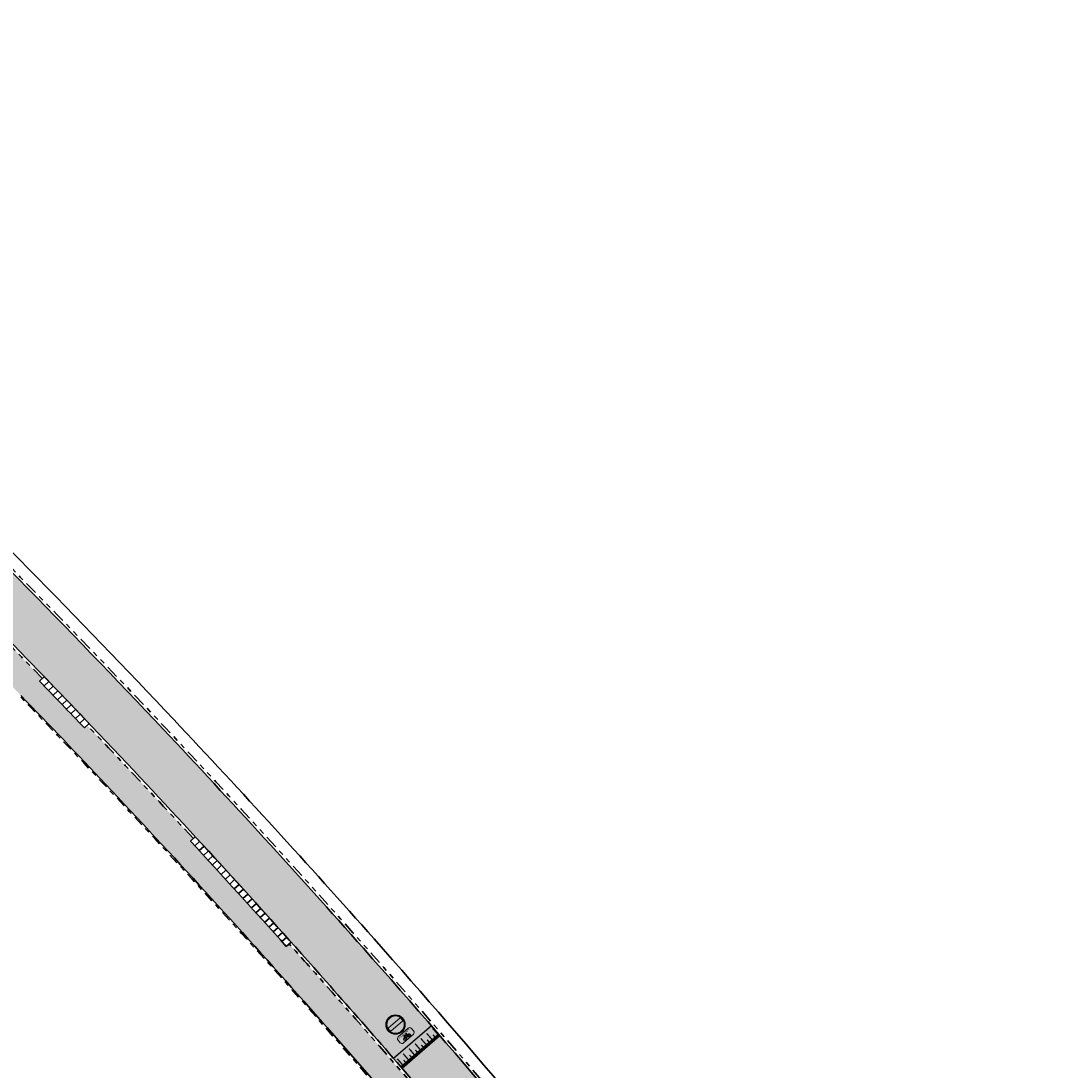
# Model space of a CAD drawing. Header units: metres. Extents: x 104290 to 104633, y 427843 to 428149.
# Tile 128 of 128: x 104539 to 104620, y 428041 to 428122. Entities that reach past the tile are written whole.
import ezdxf
from ezdxf.enums import TextEntityAlignment as Align

# ---------------------------------------------------------------- set-up
doc = ezdxf.new("R2010")
doc.units = ezdxf.units.M
doc.linetypes.add('VH-OPSLUITBAND', pattern=[10, 4, -2, 2, -2])
doc.linetypes.add('VH-TROTTOIRBAND', pattern=[15, 5, -2, 2, -2, 2, -2])
for name, color, linetype, lineweight in [('N-WE-VH-KANTOPSLUITING_INRITBAND-G', 6, 'Continuous', 35), ('N-WE-VH-KANTOPSLUITING_OPSLUITBAND-G', 150, 'VH-OPSLUITBAND', 35), ('N-WE-VH-KANTOPSLUITING_TROTTOIRBAND-G', 210, 'VH-TROTTOIRBAND', 35), ('N-WE-VH-PLATEAU_TALUD-S', 7, 'Continuous', 25), ('N-WE-VH-VERHARDING-G', 7, 'Continuous', 35), ('N-WE-VW-VERKEERSTEKEN_BORD_C-S', 7, 'Continuous', 25), ('N-WE-VW-VERKEERSTEKEN_BORD_ONDERBORD-S', 7, 'Continuous', 25)]:
    doc.layers.add(name, color=color, linetype=linetype, lineweight=lineweight)
doc.layers.add('N-WE-VH-VERHARDING-AP_RIJBAAN-ELEMENT', color=7, linetype='Continuous', true_color=0x7f4f3f)
doc.layers.add('N-WE-VH-VERHARDING-AP_VOETPAD', color=7, linetype='Continuous', true_color=0xdbdbdb)
doc.styles.add('NLCS-RVV-M200-T25', font='NLCS-RVV.ttf')

# ---------------------------------------------------------------- blocks, each defined once
blk = doc.blocks.new('*U1457')
for points, const_width in [([(0.07715032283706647, -0.06362254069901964), (-2.372317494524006, -3.033909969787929)], 0.1999999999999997), ([(-0.295751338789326, -0.9874244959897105), (-0.5272241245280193, -0.7965833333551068)], 0.09999999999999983), ([(0.2037202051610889, -1.010406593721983), (-0.3363829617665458, -0.5651105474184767)], 0.09999999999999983), ([(0.08598390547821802, -0.5245225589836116), (-0.1454888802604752, -0.333681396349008)], 0.09999999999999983), ([(0.5854554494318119, -0.5475046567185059), (0.04535228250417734, -0.1022086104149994)], 0.09999999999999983), ([(-0.5597502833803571, -1.936210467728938), (-1.099853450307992, -1.490914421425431)], 0.09999999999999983), ([(-0.6774865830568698, -1.450326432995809), (-0.908959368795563, -1.259485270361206)], 0.09999999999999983), ([(-0.1780150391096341, -1.473308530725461), (-0.7181182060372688, -1.028012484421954)], 0.09999999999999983), ([(-1.323220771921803, -2.862014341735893), (-1.863323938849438, -2.416718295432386)], 0.09999999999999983), ([(-1.440957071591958, -2.376130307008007), (-1.672429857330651, -2.185289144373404)], 0.09999999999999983), ([(-0.9414855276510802, -2.399112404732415), (-1.481588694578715, -1.953816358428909)], 0.09999999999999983), ([(-1.059221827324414, -1.913228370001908), (-1.290694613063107, -1.722387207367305)], 0.09999999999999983), ([(-1.704956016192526, -3.32491627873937), (-2.245059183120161, -2.879620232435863)], 0.09999999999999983), ([(-1.822692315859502, -2.839032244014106), (-2.054165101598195, -2.648191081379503)], 0.09999999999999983)]:
    blk.add_lwpolyline(points, dxfattribs=dict(const_width=const_width))
for points in [[(0, 0), (-2.449467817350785, -2.970287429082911)], [(0.771568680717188, -0.6361460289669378), (-1.677911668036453, -3.60655647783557)]]:
    blk.add_lwpolyline(points)
blk = doc.blocks.new('*U1468')
at = {"layer": 'N-WE-VH-KANTOPSLUITING_INRITBAND-G', "flags": 128}
blk.add_lwpolyline([(0, 0), (-2.16176521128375e-11, -0.4999999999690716)], dxfattribs=at)
blk = doc.blocks.new('*U1469')
at = {"layer": 'N-WE-VH-VERHARDING-G', "color": 0, "linetype": 'ByBlock', "lineweight": -2, "transparency": 16777216}
for p, rotation in [((104540.6090680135, 428071.0017738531), 314.0207264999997), ((104540.9564061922, 428070.6421126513), 313.9821409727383), ((104541.3035020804, 428070.282217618), 313.9435554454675), ((104541.6503555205, 428069.9220889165), 313.9049699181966), ((104541.9969663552, 428069.5617267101), 313.8663843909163), ((104542.3433344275, 428069.2011311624), 313.8277988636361), ((104542.6894595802, 428068.8403024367), 313.7892133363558), ((104543.0353416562, 428068.4792406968), 313.7506278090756), ((104543.3809804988, 428068.1179461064), 313.7120422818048), ((104543.7263759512, 428067.7564188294), 313.6734567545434), ((104544.0715278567, 428067.3946590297), 313.6348712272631)]:
    blk.add_blockref('*U1468', p, dxfattribs=dict(at, rotation=rotation))
blk = doc.blocks.new('*U1470')
at = {"layer": 'N-WE-VH-KANTOPSLUITING_INRITBAND-G', "flags": 128}
blk.add_lwpolyline([(0, 0), (-1.402128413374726e-11, -0.4999999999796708)], dxfattribs=at)
blk = doc.blocks.new('*U1471')
at = {"layer": 'N-WE-VH-VERHARDING-G', "color": 0, "linetype": 'ByBlock', "lineweight": -2, "transparency": 16777216}
for p, rotation in [((104552.2746813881, 428058.6507032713), 312.7096175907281), ((104552.6136991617, 428058.2831887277), 312.6710320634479), ((104552.9524693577, 428057.9154459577), 312.6324465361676), ((104553.2909918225, 428057.5474751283), 312.5938610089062), ((104553.6292664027, 428057.1792764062), 312.555275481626), ((104553.9672929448, 428056.8108499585), 312.5166899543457), ((104554.3050712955, 428056.4421959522), 312.4781044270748), ((104554.6426013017, 428056.0733145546), 312.4395188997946), ((104554.9798828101, 428055.7042059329), 312.4009333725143), ((104555.316915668, 428055.3348702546), 312.362347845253), ((104555.6536997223, 428054.9653076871), 312.3237623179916), ((104555.9902348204, 428054.595518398), 312.2851767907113), ((104556.3265208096, 428054.2255025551), 312.2465912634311), ((104556.6625575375, 428053.8552603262), 312.2080057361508), ((104556.9983448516, 428053.4847918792), 312.1694202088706), ((104557.3338825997, 428053.1140973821), 312.1308346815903), ((104557.6691706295, 428052.743177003), 312.0922491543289), ((104558.004208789, 428052.3720309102), 312.0536636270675), ((104558.3389969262, 428052.0006592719), 312.0150780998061), ((104558.6735348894, 428051.6290622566), 311.9764925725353), ((104559.0078225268, 428051.2572400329), 311.937907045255), ((104559.3418596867, 428050.8851927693), 311.8993215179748), ((104559.6756462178, 428050.5129206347), 311.8607359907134)]:
    blk.add_blockref('*U1470', p, dxfattribs=dict(at, rotation=rotation))
blk = doc.blocks.new('N-SVW-VERKEERSTEKEN_BORD_C02-SO')
at = {"true_color": 0xff0000}
h = blk.add_hatch(color=1, dxfattribs=at)
h.dxf.hatch_style = 1
h.paths.add_polyline_path([(-3.75, 0), (-3.55, 0, -1), (3.55, 0), (3.75, 0, 1)])
h = blk.add_hatch(color=1, dxfattribs=at)
h.dxf.hatch_style = 1
h.paths.add_polyline_path([(-3.55, 0), (-3.75, 0, 1), (3.75, 0), (3.55, 0, -1)])
at = {"true_color": 0xffffff}
h = blk.add_hatch(color=7, dxfattribs=at)
h.dxf.hatch_style = 1
h.paths.add_polyline_path([(3.35, 0), (3.55, 0, 1), (-3.55, 0), (-3.35, 0, -1)])
h = blk.add_hatch(color=7, dxfattribs=at)
h.dxf.hatch_style = 1
h.paths.add_polyline_path([(-3.35, 0), (-3.55, 0, 1), (3.55, 0), (3.35, 0, -1)])
at = {"true_color": 0xff0000}
h = blk.add_hatch(color=1, dxfattribs=at)
h.dxf.hatch_style = 1
h.paths.add_polyline_path([(-3.35, 0), (-3.149999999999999, 0, -0.06017352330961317), (-3.05941170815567, 0.75), (3.05941170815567, 0.75, -0.06017352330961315), (3.149999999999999, 0), (3.35, 0, 1)])
h = blk.add_hatch(color=1, dxfattribs=at)
h.dxf.hatch_style = 1
h.paths.add_polyline_path([(3.35, 0), (3.149999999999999, 0, -0.0601735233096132), (3.05941170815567, -0.7500000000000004), (-3.05941170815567, -0.75, -0.06017352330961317), (-3.149999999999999, 0), (-3.35, 0, 1)])
at = {"true_color": 0xffffff}
h = blk.add_hatch(color=7, dxfattribs=at)
h.dxf.hatch_style = 1
h.paths.add_polyline_path([(3.05941170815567, -0.7500000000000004, 0.1207843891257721), (3.05941170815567, 0.75), (-3.05941170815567, 0.75, 0.1207843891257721), (-3.05941170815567, -0.75)])
at = {"color": 7, "lineweight": 0, "true_color": 0xffffff}
blk.add_lwpolyline([(-3.05941170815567, -0.75), (3.05941170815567, -0.7500000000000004, 0.1207843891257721), (3.05941170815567, 0.75), (-3.05941170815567, 0.75, 0.1207843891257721)], format="xyb", close=True, dxfattribs=at)
at = {"color": 1, "lineweight": 0, "true_color": 0xff0000}
blk.add_circle((0, 0), 3.75, dxfattribs=at)
at = {"color": 7, "lineweight": 0, "true_color": 0xffffff}
for radius in [3.55, 3.35]:
    blk.add_circle((0, 0), radius, dxfattribs=at)
blk = doc.blocks.new('N-SVW-VERKEERSTEKEN_BORD_ONDERBORD_OB52-SO')
at = {"true_color": 0xffffff}
h = blk.add_hatch(color=7, dxfattribs=at)
h.dxf.hatch_style = 1
edge = h.paths.add_edge_path()
edge.add_line((2.749999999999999, -0.5240370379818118), (2.749999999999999, 0.5240370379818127))
edge.add_arc((2.024037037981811, 0.5240370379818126), 0.7259629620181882, 8.762305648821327e-15, 90.00000000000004)
edge.add_line((2.02403703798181, 1.250000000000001), (-2.02403703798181, 1.25))
edge.add_arc((-2.02403703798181, 0.5240370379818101), 0.7259629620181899, 90.00000000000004, 180)
edge.add_line((-2.75, 0.5240370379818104), (-2.749999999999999, -0.5240370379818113))
edge.add_arc((-2.02403703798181, -0.5240370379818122), 0.7259629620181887, 179.9999999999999, 269.9999999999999)
edge.add_line((-2.024037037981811, -1.250000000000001), (2.02403703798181, -1.25))
edge.add_arc((2.024037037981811, -0.5240370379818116), 0.7259629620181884, 269.9999999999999, 360)
at = {"true_color": 0x191919}
h = blk.add_hatch(color=250, dxfattribs=at)
h.dxf.hatch_style = 1
h.paths.add_polyline_path([(0.4771430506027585, 0.1213811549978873), (0.5605333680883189, 0.3071351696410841), (0.6856342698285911, 0.3071351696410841), (0.6856342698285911, 0.413293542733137), (0.295183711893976, 0.413293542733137, 1), (0.295183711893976, 0.3071351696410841), (0.4468164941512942, 0.3071351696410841), (0.397516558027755, 0.2009767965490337), (-0.4819844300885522, 0.2009767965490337), (-0.4212953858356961, 0.3626645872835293, -0.3458606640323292), (-0.3379255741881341, 0.413293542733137), (-0.2052353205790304, 0.413293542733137), (-0.2052353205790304, 0.5194210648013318), (-0.3568451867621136, 0.5192631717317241, 0.3343475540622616), (-0.5274742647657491, 0.3905254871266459), (-0.7094336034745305, -0.1288206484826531, 0.7942654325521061), (-1.154042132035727, -1.018314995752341, 0.4733002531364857), (-0.3834263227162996, -0.8682948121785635, 0.427470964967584), (-0.6108800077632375, -0.1667365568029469), (-0.5578008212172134, -0.01130909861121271), (0.04495105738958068, -0.6785241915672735), (0.2875943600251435, -0.6785241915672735, 0.5293484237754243), (1.037975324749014, -1.072917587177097, 0.4761740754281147), (1.187926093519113, -0.3023476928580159, 0.3180092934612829), (0.6173918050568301, -0.1515578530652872)])
h.paths.add_polyline_path([(-0.5123109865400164, 0.09864395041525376), (0.3482474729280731, 0.09864395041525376), (0.06012976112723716, -0.5382445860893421)], flags=16)
h.paths.add_polyline_path([(-0.6487804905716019, -0.2691002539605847, -0.5422541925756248), (-0.5750745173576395, -0.9357727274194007, -0.6326380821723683), (-1.232589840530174, -0.6254295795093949, -0.479902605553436), (-0.747349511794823, -0.2349790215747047), (-0.8800397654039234, -0.6102817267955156, 1.053204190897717), (-0.7776760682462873, -0.6406082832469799)], flags=16)
h.paths.add_polyline_path([(0.420284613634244, 7.492919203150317e-05), (0.5226174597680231, -0.1970631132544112, 0.2341669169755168), (0.2875943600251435, -0.5723658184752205), (0.1586987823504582, -0.5723658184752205)], flags=16)
h.paths.add_polyline_path([(0.5719173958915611, -0.2956321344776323), (0.715960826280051, -0.5723658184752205), (0.397516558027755, -0.5723658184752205, -0.2160576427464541)], flags=16)
h.paths.add_polyline_path([(0.397516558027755, -0.6785241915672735), (0.8031458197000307, -0.6785241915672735, 0.566150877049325), (0.8486510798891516, -0.6026923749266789), (0.6666917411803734, -0.2463321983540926, -0.5642606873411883), (1.192677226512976, -0.686728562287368, -0.3964878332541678), (0.7579983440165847, -1.025570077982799, -0.3501344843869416)], flags=16)
at = {"color": 250, "lineweight": 0, "true_color": 0x191919}
for points in [[(2.749999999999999, -0.5240370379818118), (2.749999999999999, 0.5240370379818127, 0.4142135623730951), (2.02403703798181, 1.250000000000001), (-2.02403703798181, 1.25, 0.4142135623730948), (-2.75, 0.5240370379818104), (-2.749999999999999, -0.5240370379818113, 0.4142135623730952), (-2.024037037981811, -1.250000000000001), (2.02403703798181, -1.25, 0.4142135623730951)], [(0.4771430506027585, 0.1213811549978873), (0.5605333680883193, 0.3071351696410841), (0.6856342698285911, 0.3071351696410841), (0.6856342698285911, 0.413293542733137), (0.2951837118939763, 0.413293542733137, 0.9999999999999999), (0.2951837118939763, 0.3071351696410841), (0.4468164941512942, 0.3071351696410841), (0.397516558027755, 0.2009767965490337), (-0.4819844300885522, 0.2009767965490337), (-0.421295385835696, 0.3626645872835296, -0.3458606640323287), (-0.3379255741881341, 0.413293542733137), (-0.2052353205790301, 0.413293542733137), (-0.2052353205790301, 0.5194210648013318), (-0.3568451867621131, 0.5192631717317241, 0.3343475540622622), (-0.5274742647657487, 0.3905254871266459), (-0.709433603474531, -0.1288206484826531, 0.7942654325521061), (-1.154042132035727, -1.018314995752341, 0.4733002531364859), (-0.3834263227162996, -0.8682948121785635, 0.4274709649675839), (-0.6108800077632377, -0.1667365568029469), (-0.5578008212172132, -0.01130909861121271), (0.04495105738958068, -0.6785241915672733), (0.287594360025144, -0.6785241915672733, 0.5293484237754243), (1.037975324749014, -1.072917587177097, 0.4761740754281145), (1.187926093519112, -0.3023476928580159, 0.3180092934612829), (0.6173918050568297, -0.1515578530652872)], [(0.4202846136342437, 7.492919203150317e-05), (0.1586987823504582, -0.5723658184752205), (0.287594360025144, -0.5723658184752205, -0.2341669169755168), (0.5226174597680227, -0.1970631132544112)], [(-0.6487804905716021, -0.2691002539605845, -0.5422541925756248), (-0.5750745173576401, -0.9357727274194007, -0.6326380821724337), (-1.232589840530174, -0.6254295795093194, -0.479902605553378), (-0.7473495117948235, -0.2349790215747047), (-0.8800397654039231, -0.6102817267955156, 1.053204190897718), (-0.7776760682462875, -0.6406082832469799)], [(0.6666917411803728, -0.2463321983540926, -0.5642606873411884), (1.192677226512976, -0.6867285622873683, -0.3964878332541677), (0.7579983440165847, -1.025570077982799, -0.3501344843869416), (0.397516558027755, -0.6785241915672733), (0.8031458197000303, -0.6785241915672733, 0.5661508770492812), (0.8486510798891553, -0.602692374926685)], [(0.715960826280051, -0.5723658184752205), (0.5719173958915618, -0.2956321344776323, 0.2160576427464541), (0.397516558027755, -0.5723658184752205)]]:
    blk.add_lwpolyline(points, format="xyb", close=True, dxfattribs=at)
blk.add_lwpolyline([(0.3482474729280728, 0.09864395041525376), (-0.5123109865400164, 0.09864395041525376), (0.06012976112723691, -0.5382445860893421)], close=True, dxfattribs=at)
at = {"color": 250, "true_color": 0x191919, "style": 'NLCS-RVV-M200-T25'}
blk.add_text('uitgezonderd', height=0.5, dxfattribs=at).set_placement((0, 0.5980707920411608), align=Align.CENTER)

msp = doc.modelspace()

# ---------------------------------------------------------------- hatches: boundary and pattern name
at = {"layer": 'N-WE-VH-VERHARDING-AP_RIJBAAN-ELEMENT'}
h = msp.add_hatch(color=256, dxfattribs=at)
h.dxf.hatch_style = 1
h.paths.add_polyline_path([(104514.2087547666, 428102.2529986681), (104511.5944717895, 428099.4266847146, -0.0168028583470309), (104547.0115645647, 428064.293253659, -0.007668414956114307), (104562.3747652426, 428047.4839419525, -0.002666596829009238), (104567.5954470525, 428041.5292344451), (104570.5073189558, 428044.047870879, 0.002668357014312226), (104565.2561223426, 428050.0374260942, 0.007668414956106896), (104549.8132554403, 428066.9339028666, 0.01680457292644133)])
h = msp.add_hatch(color=256, dxfattribs=at)
h.dxf.hatch_style = 1
edge = h.paths.add_edge_path()
edge.add_line((104575.0264703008, 428038.7882893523), (104574.3777906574, 428039.5493512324))
edge.add_arc((103966.9933363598, 427521.0146565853), 798.6201255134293, 40.48796336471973, 40.91371971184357)
edge.add_line((104570.5079034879, 428044.0483764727), (104567.5959564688, 428041.5296750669))
edge.add_arc((103933.7480660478, 427492.2727313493), 838.717078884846, 40.507051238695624, 40.910361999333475, ccw=False)
edge.add_line((104571.4464962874, 428037.0543853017), (104572.0947102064, 428036.2928369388))
edge.add_arc((104569.8102218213, 428034.3483285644), 2.999999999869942, -49.55639098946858, 40.40372862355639, ccw=False)
edge.add_line((104571.756319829, 428032.0651941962), (104569.379637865, 428030.0393580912))
edge.add_line((104569.379637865, 428030.0393580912), (104568.6187382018, 428029.3904884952))
edge.add_line((104568.6187382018, 428029.3904884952), (104571.180903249, 428026.3844873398))
edge.add_line((104571.180903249, 428026.3844873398), (104571.942000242, 428027.0332311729))
edge.add_arc((104575.8341962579, 428022.4669624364), 5.999999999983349, 39.39600063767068, 130.4436090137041, ccw=False)
edge.add_line((104580.4708635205, 428026.2750218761), (104581.1054605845, 428025.502178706))
edge.add_arc((105268.5785853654, 428586.1005666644), 887.0681202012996, 219.1954445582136, 219.3782016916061)
edge.add_line((104582.8971031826, 428023.3121918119), (104585.8689945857, 428025.7528948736))
edge.add_arc((104006.7206240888, 427555.0583286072), 746.3016881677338, 39.10199308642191, 39.31922240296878)
edge.add_line((104584.0802606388, 428027.945270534), (104583.4460583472, 428028.7185266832))
edge.add_arc((104006.7206263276, 427555.0583304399), 746.3016852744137, 39.39600063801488, 40.40372861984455)
at = {"layer": 'N-WE-VH-VERHARDING-AP_VOETPAD'}
h = msp.add_hatch(color=256, dxfattribs=at)
h.dxf.hatch_style = 1
edge = h.paths.add_edge_path()
edge.add_line((104537.4179169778, 428070.985930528), (104538.8146215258, 428069.5488526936))
edge.add_arc((104006.7206265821, 427555.0583306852), 740.151684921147, 42.119811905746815, 44.036380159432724, ccw=False)
edge.add_line((104555.7236790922, 428051.4655879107), (104557.1494156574, 428052.5726027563))
edge.add_arc((104006.7206277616, 427555.0583317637), 741.9516833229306, 42.10937938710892, 42.70961759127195)
edge.add_line((104551.9072810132, 428058.3115617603), (104552.1277212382, 428058.515046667))
edge.add_arc((104006.7206271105, 427555.0583311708), 742.2516842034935, 42.70961759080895, 43.3050827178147)
edge.add_arc((104006.9438769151, 427555.2727319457), 741.9421688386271, 43.30485886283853, 43.63467802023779)
edge.add_line((104543.9277413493, 428067.2556527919), (104543.7106069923, 428067.0486271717))
edge.add_arc((104006.7206295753, 427555.0583335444), 741.9516807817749, 43.63476433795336, 44.02072650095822)
edge.add_line((104540.2495237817, 428070.6543145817), (104540.4652589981, 428070.8627985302))
edge.add_arc((104006.9438837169, 427555.2727384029), 741.9421594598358, 44.02080120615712, 45.4508165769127)
edge.add_line((104527.4320890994, 428084.0167180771), (104527.2202666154, 428083.8044204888))
edge.add_line((104527.2202666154, 428083.8044204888), (104527.1378894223, 428083.8855002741))
edge.add_line((104527.1378894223, 428083.8855002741), (104525.4477951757, 428083.0229519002))
edge.add_arc((104006.7206267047, 427555.0583308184), 740.1516847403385, 44.33112862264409, 45.505643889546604, ccw=False)
edge.add_line((104536.1608828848, 428072.2793005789), (104528.9411277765, 428066.0983123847))
edge.add_line((104528.9411277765, 428066.0983123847), (104529.9135012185, 428064.5612382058))
edge.add_line((104529.9135012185, 428064.5612382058), (104537.4179169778, 428070.985930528))
h = msp.add_hatch(color=256, dxfattribs=at)
h.dxf.hatch_style = 1
edge = h.paths.add_edge_path()
edge.add_line((104559.5287386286, 428050.3771724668), (104559.3053070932, 428050.1769766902))
edge.add_arc((104006.720621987, 427555.0583265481), 741.951691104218, 41.86049929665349, 42.10937938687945)
edge.add_line((104557.1494156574, 428052.5726027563), (104555.7236790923, 428051.4655879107))
edge.add_arc((104006.7206254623, 427555.0583296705), 740.1516864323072, 41.54764591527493, 42.119811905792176, ccw=False)
edge.add_arc((104006.7206260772, 427555.0583302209), 740.1516856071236, 40.19376150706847, 41.54764591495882, ccw=False)
edge.add_arc((104569.8102218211, 428034.3483285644), 2.799999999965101, 324.7762324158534, 400.403728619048)
edge.add_arc((104006.7206260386, 427555.0583301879), 742.251685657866, 40.40372862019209, 41.54764591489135)
edge.add_arc((104006.7206267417, 427555.0583308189), 742.2516847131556, 41.54764591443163, 41.86049929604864)

# ---------------------------------------------------------------- linework, layer by layer
at = {"layer": 'N-WE-VH-KANTOPSLUITING_INRITBAND-G', "flags": 128}
for points in [[(104543.7106069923, 428067.0486271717, 0.001684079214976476), (104540.2495237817, 428070.6543145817, 0.001684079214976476)], [(104544.0724836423, 428067.3936565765, 0.00168407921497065), (104540.6090680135, 428071.0017738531, 0.00168407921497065)], [(104559.3053070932, 428050.1769766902, 0.003704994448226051), (104551.9072810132, 428058.3115617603, 0.003704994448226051)], [(104559.6776929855, 428050.510636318, 0.003704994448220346), (104552.2746813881, 428058.6507032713, 0.003704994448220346)]]:
    msp.add_lwpolyline(points, format="xyb", dxfattribs=at)
at = {"layer": 'N-WE-VH-KANTOPSLUITING_OPSLUITBAND-G', "ltscale": 0.2, "flags": 128}
msp.add_lwpolyline([(104572.0367008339, 428032.6504501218, 0.005915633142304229), (104560.5785945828, 428045.8921596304, 0.0076684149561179), (104545.2650559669, 428062.6471346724, 0.003159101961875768), (104538.8081526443, 428069.4116732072)], format="xyb", dxfattribs=at)
at = {"layer": 'N-WE-VH-KANTOPSLUITING_TROTTOIRBAND-G', "ltscale": 0.2, "flags": 128}
for points in [[(104504.5546793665, 428121.4660357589), (104503.7949732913, 428120.8164827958, 0.4543022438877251), (104503.7027894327, 428112.0803189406, -0.02162435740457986), (104549.9587978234, 428067.0710794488, -0.007668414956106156), (104565.4058032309, 428050.170074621, -0.01153821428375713), (104587.6526350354, 428023.8682784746, -0.008354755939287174), (104602.9921692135, 428004.1964086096, -0.009100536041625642), (104618.9426975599, 427982.1987073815)], [(104540.4652503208, 428070.8627901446, 0.006236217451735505), (104527.4340288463, 428084.0149607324)], [(104552.1277212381, 428058.515046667, 0.002598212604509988), (104546.8660221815, 428064.1560770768, 0.001438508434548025), (104543.9277329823, 428067.2556448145)], [(104569.2498979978, 428030.1915670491), (104571.6265799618, 428032.217403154, 0.4140097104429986), (104571.9424109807, 428036.163203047, 0.004991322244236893), (104562.2250843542, 428047.3512934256, 0.00136508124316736), (104559.5287386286, 428050.3771724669)]]:
    msp.add_lwpolyline(points, format="xyb", dxfattribs=at)
at = {"layer": 'N-WE-VH-VERHARDING-G', "ltscale": 0.2, "flags": 128}
for points in [[(104618.7786732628, 427982.0842694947, 0.009100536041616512), (104602.8324183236, 428004.0760771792, 0.008354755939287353), (104587.4969938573, 428023.7426766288, 0.01153821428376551), (104565.2561223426, 428050.0374260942, 0.007668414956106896), (104549.8132554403, 428066.9339028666, 0.02162435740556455), (104503.5696397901, 428111.9310836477, -0.4543022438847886), (104503.6650024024, 428120.9684945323), (104504.4250635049, 428121.6183510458)], [(104572.0975578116, 428032.7333691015, 0.005907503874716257), (104560.6534350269, 428045.9584838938, 0.007668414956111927), (104545.3378271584, 428062.7157229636, 0.003190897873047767), (104538.8146215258, 428069.5488526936)]]:
    msp.add_lwpolyline(points, format="xyb", dxfattribs=at)
at = {"layer": 'N-WE-VH-VERHARDING-G', "flags": 128}
msp.add_lwpolyline([(104505.1379507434, 428120.7806169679), (104504.3798422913, 428120.1324299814, 0.4543022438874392), (104504.3019628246, 428112.7518777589, -0.02162435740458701), (104550.6137385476, 428067.6883740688, -0.007668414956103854), (104566.0793672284, 428050.7669929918, -0.01153821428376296), (104588.3530203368, 428024.433486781, -0.008354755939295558), (104603.7110482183, 428004.7379000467, -0.009100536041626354), (104619.6808068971, 427982.7136778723)], format="xyb", dxfattribs=at)
msp.add_lwpolyline([(104572.0947102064, 428036.2928369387, 0.004991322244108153), (104562.3747652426, 428047.4839419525, 0.007668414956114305), (104547.0115645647, 428064.293253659, 0.01713967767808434), (104510.8608101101, 428100.106199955, 0.3814357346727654), (104502.8703345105, 428100.247055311), (104373.6607324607, 427988.9232458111, 0.4137979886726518), (104373.0259607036, 427980.4677805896), (104427.5509177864, 427917.0006857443, 0.4130768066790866), (104435.9942359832, 427916.3443130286), (104571.756319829, 428032.0651941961, 0.4140097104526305)], format="xyb", close=True, dxfattribs=at)
msp.add_lwpolyline([(104568.2502054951, 428040.7733051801), (104571.1620298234, 428043.2919911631)], dxfattribs=at)

# ---------------------------------------------------------------- block references
at = {"layer": 'N-WE-VH-PLATEAU_TALUD-S', "xscale": -1, "rotation": 271.3484020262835}
msp.add_blockref('*U1457', (104571.1620298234, 428043.2919911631), dxfattribs=at)
at = {"layer": 'N-WE-VH-VERHARDING-G'}
for name in ['*U1469', '*U1471']:
    msp.add_blockref(name, (0, 0), dxfattribs=at)
at = {"layer": 'N-WE-VW-VERKEERSTEKEN_BORD_C-S', "xscale": 0.2, "yscale": 0.2, "zscale": 0.2, "rotation": 220.0123184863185}
msp.add_blockref('N-SVW-VERKEERSTEKEN_BORD_C02-SO', (104567.7404561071, 428044.1470616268), dxfattribs=at)
at = {"layer": 'N-WE-VW-VERKEERSTEKEN_BORD_ONDERBORD-S', "xscale": 0.2499999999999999, "yscale": 0.2499999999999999, "zscale": 0.2499999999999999, "rotation": 41.56684851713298}
msp.add_blockref('N-SVW-VERKEERSTEKEN_BORD_ONDERBORD_OB52-SO', (104568.5394801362, 428043.2973292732), dxfattribs=at)

doc.saveas('drawing.dxf')
